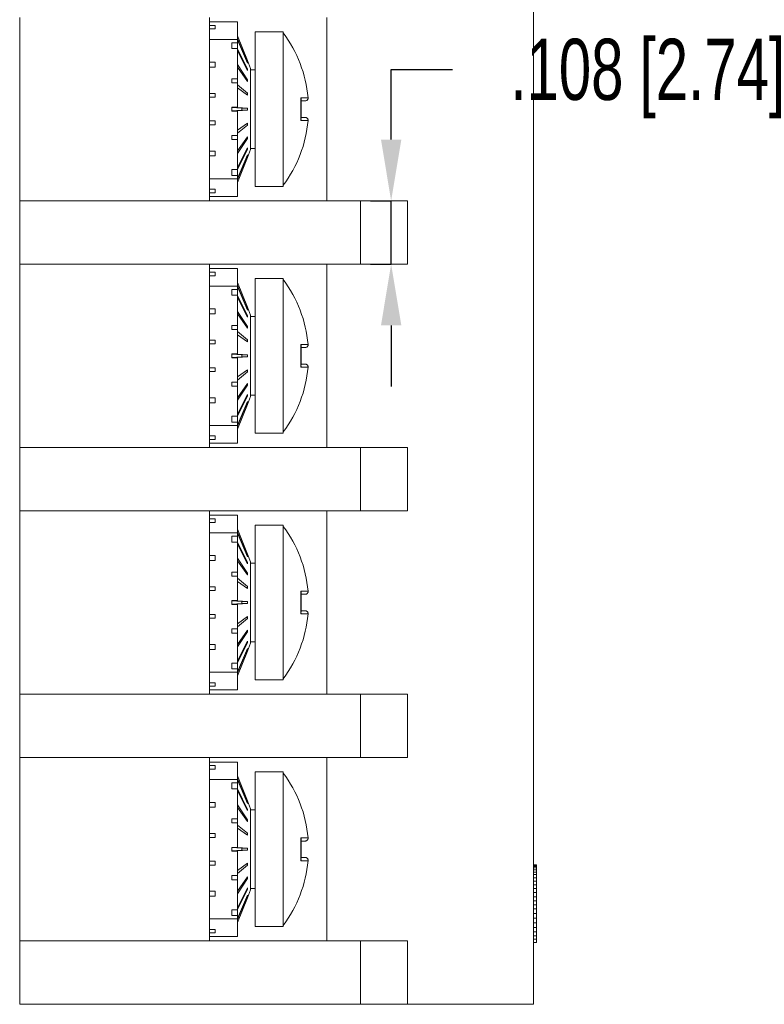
# Model space of a CAD drawing. Header units: inches. Extents: x 0.09 to 9.04, y 0 to 5.41.
# Tile 11 of 19: x 3.72 to 4.98, y 2.33 to 4.01. Entities that reach past the tile are written whole.
import ezdxf

# ---------------------------------------------------------------- set-up
doc = ezdxf.new("R2010")
doc.units = ezdxf.units.IN
doc.header["$MEASUREMENT"] = 0
doc.header["$PDSIZE"] = -1
doc.styles.add('SLDTEXTSTYLE0', font='TXT', dxfattribs={"width": 0.75})
doc.dimstyles.new('SLDDIMSTYLE3', dxfattribs={"dimtxt": 0.104167, "dimasz": 0.104167, "dimexe": 0, "dimexo": 0.0625, "dimgap": 0.026042, "dimtad": 0, "dimtih": 1, "dimtoh": 1, "dimdec": 3, "dimrnd": 1e-09, "dimzin": 12, "dimdsep": 46, "dimtxsty": 'SLDTEXTSTYLE0', "dimsah": 1, "dimcen": 0.09, "dimadec": 0, "dimazin": 3, "dimtfac": 1, "dimtdec": 3, "dimtmove": 0, "dimatfit": 0, "dimfxl": 1, "dimfrac": 2, "dimtolj": 1, "dimtzin": 12, "dimarcsym": 0})

# ---------------------------------------------------------------- blocks, each defined once
blk = doc.blocks.new('*D16')
at = {"color": 0, "linetype": 'Continuous', "lineweight": -2}
for p, q in [((4.349, 3.8051), (4.349, 3.9246)), ((4.349, 3.9246), (4.4532, 3.9246)), ((4.3141, 3.7009), (4.349, 3.7009)), ((4.349, 3.5929), (4.349, 3.7009)), ((4.3141, 3.5929), (4.349, 3.5929)), ((4.349, 3.4887), (4.349, 3.3846))]:
    blk.add_line(p, q, dxfattribs=at)
at = {"color": 0, "linetype": 'Continuous'}
for points in [[(4.3317, 3.8051), (4.3664, 3.8051), (4.349, 3.7009)], [(4.3317, 3.4887), (4.3664, 3.4887), (4.349, 3.5929)]]:
    blk.add_solid(points, dxfattribs=at)
at = {"layer": 'Defpoints', "color": 0, "linetype": 'Continuous'}
for p in [(4.3766, 3.7009), (4.349, 3.5929), (4.3766, 3.5929)]:
    blk.add_point(p, dxfattribs=at)
at = {"color": 0, "linetype": 'Continuous', "lineweight": 0, "insert": (4.7983, 3.9767), "char_height": 0.104167, "attachment_point": 2, "style": 'SLDTEXTSTYLE0'}
blk.add_mtext('\\A1;.108 [2.74]', dxfattribs=at)

msp = doc.modelspace()

# ---------------------------------------------------------------- linework, layer by layer
at = {"color": 7, "linetype": 'Continuous', "lineweight": 15}
for p, q in [((4.5916, 2.3329), (4.5916, 4.9609)), ((3.7166, 3.7009), (3.7166, 4.0129)), ((4.0396, 3.7009), (4.0396, 4.0129)), ((4.2396, 3.7009), (4.2396, 4.0129)), ((4.0396, 4.0054), (4.0876, 4.0054)), ((4.0496, 3.9994), (4.0396, 3.9994)), ((4.0396, 3.9933), (4.0496, 3.9933)), ((4.0496, 3.9933), (4.0496, 3.9994)), ((4.0876, 4.0054), (4.0876, 3.9754)), ((4.0876, 3.9754), (4.0396, 3.9754)), ((4.0876, 3.9819), (4.1043, 3.9395)), ((4.0876, 3.9766), (4.1043, 3.936)), ((4.0876, 3.9754), (4.0876, 3.9698)), ((4.0876, 3.9749), (4.1043, 3.9349)), ((4.1651, 3.9884), (4.1176, 3.9884)), ((4.1176, 3.9884), (4.1176, 3.7254)), ((4.1651, 3.9884), (4.1651, 3.9866)), ((4.1651, 3.9866), (4.1651, 3.7272)), ((4.0876, 3.9698), (4.0776, 3.9698)), ((4.0776, 3.9599), (4.0776, 3.9698)), ((4.0876, 3.9599), (4.0776, 3.9599)), ((4.0876, 3.9698), (4.0876, 3.9599)), ((4.0876, 3.9599), (4.0876, 3.9087)), ((4.0876, 3.9596), (4.1043, 3.9248)), ((4.0876, 3.9564), (4.1043, 3.9226)), ((4.1096, 3.9259), (4.1043, 3.9395)), ((4.1043, 3.9395), (4.1043, 3.9395)), ((4.0496, 3.9367), (4.0396, 3.9367)), ((4.0496, 3.9285), (4.0396, 3.9285)), ((4.0496, 3.9367), (4.0496, 3.9285)), ((4.0876, 3.9326), (4.1043, 3.9069)), ((4.0876, 3.9281), (4.1043, 3.904)), ((4.1043, 3.9349), (4.1043, 3.936)), ((4.1043, 3.9226), (4.1043, 3.9248)), ((4.1096, 3.9259), (4.1096, 3.7879)), ((4.1176, 3.924), (4.1096, 3.924)), ((4.0876, 3.9087), (4.0776, 3.9087)), ((4.0776, 3.9016), (4.0776, 3.9087)), ((4.0876, 3.9087), (4.0876, 3.9016)), ((4.1043, 3.904), (4.1043, 3.9069)), ((4.0876, 3.9016), (4.0776, 3.9016)), ((4.0876, 3.9016), (4.0876, 3.8601)), ((4.0876, 3.8981), (4.1043, 3.8841)), ((4.0876, 3.8929), (4.1043, 3.8807)), ((4.0496, 3.8837), (4.0396, 3.8837)), ((4.0496, 3.8771), (4.0396, 3.8771)), ((4.0496, 3.8837), (4.0496, 3.8771)), ((4.1043, 3.8807), (4.1043, 3.8841)), ((4.1952, 3.8763), (4.2076, 3.8763)), ((4.0876, 3.8601), (4.0776, 3.8601)), ((4.0776, 3.8536), (4.0776, 3.8601)), ((4.0949, 3.8586), (4.0776, 3.8596)), ((4.0876, 3.8601), (4.0876, 3.8596)), ((4.0876, 3.8596), (4.1043, 3.8587)), ((4.0949, 3.8552), (4.0949, 3.8586)), ((4.1043, 3.8551), (4.1043, 3.8587)), ((4.2026, 3.8709), (4.1966, 3.8709)), ((4.0949, 3.8552), (4.0776, 3.8542)), ((4.0876, 3.8536), (4.0776, 3.8536)), ((4.0876, 3.8542), (4.1043, 3.8551)), ((4.0876, 3.8536), (4.0876, 3.8542)), ((4.0876, 3.8536), (4.0876, 3.8122)), ((4.1967, 3.8429), (4.2026, 3.8429)), ((4.0496, 3.8367), (4.0396, 3.8367)), ((4.0496, 3.83), (4.0396, 3.83)), ((4.0496, 3.8367), (4.0496, 3.83)), ((4.0876, 3.8209), (4.1043, 3.8331)), ((4.0876, 3.8157), (4.1043, 3.8297)), ((4.1043, 3.8297), (4.1043, 3.8331)), ((4.2076, 3.8374), (4.1952, 3.8374)), ((4.0876, 3.8122), (4.0776, 3.8122)), ((4.0776, 3.805), (4.0776, 3.8122)), ((4.0876, 3.805), (4.0876, 3.8122)), ((4.0876, 3.7856), (4.1043, 3.8098)), ((4.0876, 3.7812), (4.1043, 3.8069)), ((4.1043, 3.8069), (4.1043, 3.8098)), ((4.0876, 3.805), (4.0776, 3.805)), ((4.0876, 3.805), (4.0876, 3.7539)), ((4.0876, 3.7574), (4.1043, 3.7911)), ((4.0876, 3.7542), (4.1043, 3.789)), ((4.1043, 3.789), (4.1043, 3.7911)), ((4.1096, 3.7898), (4.1176, 3.7898)), ((4.0496, 3.7853), (4.0396, 3.7853)), ((4.0496, 3.7771), (4.0396, 3.7771)), ((4.0496, 3.7853), (4.0496, 3.7771)), ((4.0876, 3.7389), (4.1043, 3.7789)), ((4.0876, 3.7372), (4.1043, 3.7778)), ((4.0876, 3.7319), (4.1043, 3.7743)), ((4.1043, 3.7743), (4.1096, 3.7879)), ((4.1043, 3.7778), (4.1043, 3.7789)), ((4.1043, 3.7743), (4.1043, 3.7743)), ((4.0396, 3.7384), (4.0876, 3.7384)), ((4.0876, 3.7539), (4.0776, 3.7539)), ((4.0776, 3.744), (4.0776, 3.7539)), ((4.0876, 3.744), (4.0776, 3.744)), ((4.0876, 3.744), (4.0876, 3.7539)), ((4.0876, 3.744), (4.0876, 3.7384)), ((4.0876, 3.7384), (4.0876, 3.7084)), ((4.1176, 3.7254), (4.1651, 3.7254)), ((4.1651, 3.7272), (4.1651, 3.7254)), ((4.0496, 3.7204), (4.0396, 3.7204)), ((4.0396, 3.7144), (4.0496, 3.7144)), ((4.0876, 3.7084), (4.0396, 3.7084)), ((4.0496, 3.7144), (4.0496, 3.7204)), ((3.7166, 3.5929), (3.7166, 3.7009)), ((3.7166, 3.7009), (4.2966, 3.7009)), ((4.2966, 3.5929), (4.2966, 3.7009)), ((4.2966, 3.7009), (4.3766, 3.7009)), ((4.3766, 3.7009), (4.3766, 3.5929)), ((3.7166, 3.5929), (4.2966, 3.5929)), ((3.7166, 3.2809), (3.7166, 3.5929)), ((4.0396, 3.2809), (4.0396, 3.5929)), ((4.2396, 3.2809), (4.2396, 3.5929)), ((4.3766, 3.5929), (4.2966, 3.5929)), ((4.0396, 3.5854), (4.0876, 3.5854)), ((4.0496, 3.5794), (4.0396, 3.5794)), ((4.0396, 3.5733), (4.0496, 3.5733)), ((4.0496, 3.5733), (4.0496, 3.5794)), ((4.0876, 3.5854), (4.0876, 3.5554)), ((4.0876, 3.5554), (4.0396, 3.5554)), ((4.0876, 3.5619), (4.1043, 3.5195)), ((4.0876, 3.5566), (4.1043, 3.516)), ((4.0876, 3.5554), (4.0876, 3.5498)), ((4.0876, 3.5549), (4.1043, 3.5149)), ((4.1651, 3.5684), (4.1176, 3.5684)), ((4.1176, 3.5684), (4.1176, 3.3054)), ((4.1651, 3.5684), (4.1651, 3.5666)), ((4.1651, 3.5666), (4.1651, 3.3072)), ((4.0876, 3.5498), (4.0776, 3.5498)), ((4.0776, 3.5399), (4.0776, 3.5498)), ((4.0876, 3.5399), (4.0776, 3.5399)), ((4.0876, 3.5498), (4.0876, 3.5399)), ((4.0876, 3.5399), (4.0876, 3.4887)), ((4.0876, 3.5396), (4.1043, 3.5048)), ((4.0876, 3.5364), (4.1043, 3.5026)), ((4.0496, 3.5167), (4.0396, 3.5167)), ((4.0496, 3.5085), (4.0396, 3.5085)), ((4.0496, 3.5167), (4.0496, 3.5085)), ((4.0876, 3.5126), (4.1043, 3.4869)), ((4.0876, 3.5081), (4.1043, 3.484)), ((4.1096, 3.5059), (4.1043, 3.5195)), ((4.1043, 3.5195), (4.1043, 3.5195)), ((4.1043, 3.5149), (4.1043, 3.516)), ((4.1043, 3.5026), (4.1043, 3.5048)), ((4.1096, 3.5059), (4.1096, 3.3679)), ((4.1176, 3.504), (4.1096, 3.504)), ((4.0876, 3.4887), (4.0776, 3.4887)), ((4.0776, 3.4816), (4.0776, 3.4887)), ((4.0876, 3.4887), (4.0876, 3.4816)), ((4.1043, 3.484), (4.1043, 3.4869)), ((4.0876, 3.4816), (4.0776, 3.4816)), ((4.0876, 3.4816), (4.0876, 3.4401)), ((4.0876, 3.4781), (4.1043, 3.4641)), ((4.0876, 3.4729), (4.1043, 3.4607)), ((4.0496, 3.4637), (4.0396, 3.4637)), ((4.0496, 3.4571), (4.0396, 3.4571)), ((4.0496, 3.4637), (4.0496, 3.4571)), ((4.1043, 3.4607), (4.1043, 3.4641)), ((4.1952, 3.4563), (4.2076, 3.4563)), ((4.0876, 3.4401), (4.0776, 3.4401)), ((4.0776, 3.4336), (4.0776, 3.4401)), ((4.0949, 3.4386), (4.0776, 3.4396)), ((4.0876, 3.4401), (4.0876, 3.4396)), ((4.0876, 3.4396), (4.1043, 3.4387)), ((4.0949, 3.4352), (4.0949, 3.4386)), ((4.1043, 3.4351), (4.1043, 3.4387)), ((4.2026, 3.4509), (4.1966, 3.4509)), ((4.0949, 3.4352), (4.0776, 3.4342)), ((4.0876, 3.4336), (4.0776, 3.4336)), ((4.0876, 3.4342), (4.1043, 3.4351)), ((4.0876, 3.4336), (4.0876, 3.4342)), ((4.0876, 3.4336), (4.0876, 3.3922)), ((4.1967, 3.4229), (4.2026, 3.4229)), ((4.0496, 3.4167), (4.0396, 3.4167)), ((4.0496, 3.41), (4.0396, 3.41)), ((4.0496, 3.4167), (4.0496, 3.41)), ((4.0876, 3.4009), (4.1043, 3.4131)), ((4.0876, 3.3957), (4.1043, 3.4097)), ((4.1043, 3.4097), (4.1043, 3.4131)), ((4.2076, 3.4174), (4.1952, 3.4174)), ((4.0876, 3.3922), (4.0776, 3.3922)), ((4.0776, 3.385), (4.0776, 3.3922)), ((4.0876, 3.385), (4.0876, 3.3922)), ((4.0876, 3.3656), (4.1043, 3.3898)), ((4.0876, 3.3612), (4.1043, 3.3869)), ((4.1043, 3.3869), (4.1043, 3.3898)), ((4.0876, 3.385), (4.0776, 3.385)), ((4.0876, 3.385), (4.0876, 3.3339)), ((4.0876, 3.3374), (4.1043, 3.3711)), ((4.1043, 3.369), (4.1043, 3.3711)), ((4.1096, 3.3698), (4.1176, 3.3698)), ((4.0496, 3.3653), (4.0396, 3.3653)), ((4.0496, 3.3571), (4.0396, 3.3571)), ((4.0496, 3.3653), (4.0496, 3.3571)), ((4.0876, 3.3342), (4.1043, 3.369)), ((4.0876, 3.3189), (4.1043, 3.3589)), ((4.0876, 3.3172), (4.1043, 3.3578)), ((4.0876, 3.3119), (4.1043, 3.3543)), ((4.1043, 3.3543), (4.1096, 3.3679)), ((4.1043, 3.3578), (4.1043, 3.3589)), ((4.1043, 3.3543), (4.1043, 3.3543)), ((4.0876, 3.3339), (4.0776, 3.3339)), ((4.0776, 3.324), (4.0776, 3.3339)), ((4.0876, 3.324), (4.0776, 3.324)), ((4.0876, 3.324), (4.0876, 3.3339)), ((4.0876, 3.324), (4.0876, 3.3184)), ((4.0396, 3.3184), (4.0876, 3.3184)), ((4.0876, 3.3184), (4.0876, 3.2884)), ((4.1176, 3.3054), (4.1651, 3.3054)), ((4.1651, 3.3072), (4.1651, 3.3054)), ((4.0496, 3.3004), (4.0396, 3.3004)), ((4.0396, 3.2944), (4.0496, 3.2944)), ((4.0876, 3.2884), (4.0396, 3.2884)), ((4.0496, 3.2944), (4.0496, 3.3004)), ((3.7166, 3.1729), (3.7166, 3.2809)), ((3.7166, 3.2809), (4.2966, 3.2809)), ((4.2966, 3.1729), (4.2966, 3.2809)), ((4.2966, 3.2809), (4.3766, 3.2809)), ((4.3766, 3.2809), (4.3766, 3.1729)), ((3.7166, 3.1729), (4.2966, 3.1729)), ((3.7166, 2.8609), (3.7166, 3.1729)), ((4.0396, 2.8609), (4.0396, 3.1729)), ((4.2396, 2.8609), (4.2396, 3.1729)), ((4.3766, 3.1729), (4.2966, 3.1729)), ((4.0396, 3.1654), (4.0876, 3.1654)), ((4.0496, 3.1594), (4.0396, 3.1594)), ((4.0396, 3.1533), (4.0496, 3.1533)), ((4.0496, 3.1533), (4.0496, 3.1594)), ((4.0876, 3.1654), (4.0876, 3.1354)), ((4.0876, 3.1354), (4.0396, 3.1354)), ((4.0876, 3.1419), (4.1043, 3.0995)), ((4.0876, 3.1366), (4.1043, 3.096)), ((4.0876, 3.1354), (4.0876, 3.1298)), ((4.0876, 3.1349), (4.1043, 3.0949)), ((4.1651, 3.1484), (4.1176, 3.1484)), ((4.1176, 3.1484), (4.1176, 2.8854)), ((4.1651, 3.1484), (4.1651, 3.1466)), ((4.1651, 3.1466), (4.1651, 2.8872)), ((4.0876, 3.1298), (4.0776, 3.1298)), ((4.0776, 3.1199), (4.0776, 3.1298)), ((4.0876, 3.1199), (4.0776, 3.1199)), ((4.0876, 3.1298), (4.0876, 3.1199)), ((4.0876, 3.1199), (4.0876, 3.0687)), ((4.0876, 3.1196), (4.1043, 3.0848)), ((4.0876, 3.1164), (4.1043, 3.0826)), ((4.0496, 3.0967), (4.0396, 3.0967)), ((4.0496, 3.0885), (4.0396, 3.0885)), ((4.0496, 3.0967), (4.0496, 3.0885)), ((4.0876, 3.0926), (4.1043, 3.0669)), ((4.0876, 3.0881), (4.1043, 3.064)), ((4.1096, 3.0859), (4.1043, 3.0995)), ((4.1043, 3.0995), (4.1043, 3.0995)), ((4.1043, 3.0949), (4.1043, 3.096)), ((4.1043, 3.0826), (4.1043, 3.0848)), ((4.1096, 3.0859), (4.1096, 2.9479)), ((4.0876, 3.0687), (4.0776, 3.0687)), ((4.0776, 3.0616), (4.0776, 3.0687)), ((4.0876, 3.0687), (4.0876, 3.0616)), ((4.1176, 3.084), (4.1096, 3.084)), ((4.0876, 3.0616), (4.0776, 3.0616)), ((4.0876, 3.0616), (4.0876, 3.0201)), ((4.0876, 3.0581), (4.1043, 3.0441)), ((4.0876, 3.0529), (4.1043, 3.0407)), ((4.1043, 3.064), (4.1043, 3.0669)), ((4.0496, 3.0437), (4.0396, 3.0437)), ((4.0496, 3.0371), (4.0396, 3.0371)), ((4.0496, 3.0437), (4.0496, 3.0371)), ((4.1043, 3.0407), (4.1043, 3.0441)), ((4.1952, 3.0363), (4.2076, 3.0363)), ((4.0876, 3.0201), (4.0776, 3.0201)), ((4.0776, 3.0136), (4.0776, 3.0201)), ((4.0949, 3.0186), (4.0776, 3.0196)), ((4.0876, 3.0201), (4.0876, 3.0196)), ((4.0876, 3.0196), (4.1043, 3.0187)), ((4.0949, 3.0152), (4.0949, 3.0186)), ((4.1043, 3.0151), (4.1043, 3.0187)), ((4.2026, 3.0309), (4.1966, 3.0309)), ((4.0949, 3.0152), (4.0776, 3.0142)), ((4.0876, 3.0136), (4.0776, 3.0136)), ((4.0876, 3.0142), (4.1043, 3.0151)), ((4.0876, 3.0136), (4.0876, 3.0142)), ((4.0876, 3.0136), (4.0876, 2.9722)), ((4.1967, 3.0029), (4.2026, 3.0029)), ((4.0496, 2.9967), (4.0396, 2.9967)), ((4.0496, 2.99), (4.0396, 2.99)), ((4.0496, 2.9967), (4.0496, 2.99)), ((4.0876, 2.9809), (4.1043, 2.9931)), ((4.0876, 2.9757), (4.1043, 2.9897)), ((4.1043, 2.9897), (4.1043, 2.9931)), ((4.2076, 2.9974), (4.1952, 2.9974)), ((4.0876, 2.9722), (4.0776, 2.9722)), ((4.0776, 2.965), (4.0776, 2.9722)), ((4.0876, 2.965), (4.0876, 2.9722)), ((4.0876, 2.9456), (4.1043, 2.9698)), ((4.1043, 2.9669), (4.1043, 2.9698)), ((4.0876, 2.965), (4.0776, 2.965)), ((4.0876, 2.9412), (4.1043, 2.9669)), ((4.0876, 2.965), (4.0876, 2.9139)), ((4.0876, 2.9174), (4.1043, 2.9511)), ((4.1043, 2.949), (4.1043, 2.9511)), ((4.0496, 2.9453), (4.0396, 2.9453)), ((4.0496, 2.9371), (4.0396, 2.9371)), ((4.0496, 2.9453), (4.0496, 2.9371)), ((4.0876, 2.9142), (4.1043, 2.949)), ((4.0876, 2.8989), (4.1043, 2.9389)), ((4.0876, 2.8972), (4.1043, 2.9378)), ((4.0876, 2.8919), (4.1043, 2.9343)), ((4.1043, 2.9343), (4.1096, 2.9479)), ((4.1043, 2.9378), (4.1043, 2.9389)), ((4.1043, 2.9343), (4.1043, 2.9343)), ((4.1096, 2.9498), (4.1176, 2.9498)), ((4.0876, 2.9139), (4.0776, 2.9139)), ((4.0776, 2.904), (4.0776, 2.9139)), ((4.0876, 2.904), (4.0776, 2.904)), ((4.0876, 2.904), (4.0876, 2.9139)), ((4.0876, 2.904), (4.0876, 2.8984)), ((4.0396, 2.8984), (4.0876, 2.8984)), ((4.0876, 2.8984), (4.0876, 2.8684)), ((4.1176, 2.8854), (4.1651, 2.8854)), ((4.1651, 2.8872), (4.1651, 2.8854)), ((4.0496, 2.8804), (4.0396, 2.8804)), ((4.0396, 2.8744), (4.0496, 2.8744)), ((4.0876, 2.8684), (4.0396, 2.8684)), ((4.0496, 2.8744), (4.0496, 2.8804)), ((3.7166, 2.7529), (3.7166, 2.8609)), ((3.7166, 2.8609), (4.2966, 2.8609)), ((4.2966, 2.7529), (4.2966, 2.8609)), ((4.2966, 2.8609), (4.3766, 2.8609)), ((4.3766, 2.8609), (4.3766, 2.7529)), ((3.7166, 2.7529), (4.2966, 2.7529)), ((3.7166, 2.4409), (3.7166, 2.7529)), ((4.0396, 2.4409), (4.0396, 2.7529)), ((4.2396, 2.4409), (4.2396, 2.7529)), ((4.3766, 2.7529), (4.2966, 2.7529)), ((4.0396, 2.7454), (4.0876, 2.7454)), ((4.0496, 2.7394), (4.0396, 2.7394)), ((4.0396, 2.7333), (4.0496, 2.7333)), ((4.0496, 2.7333), (4.0496, 2.7394)), ((4.0876, 2.7454), (4.0876, 2.7154)), ((4.0876, 2.7219), (4.1043, 2.6795)), ((4.0876, 2.7166), (4.1043, 2.676)), ((4.1651, 2.7284), (4.1176, 2.7284)), ((4.1176, 2.7284), (4.1176, 2.4654)), ((4.1651, 2.7284), (4.1651, 2.7266)), ((4.1651, 2.7266), (4.1651, 2.4672)), ((4.0876, 2.7154), (4.0396, 2.7154)), ((4.0876, 2.7098), (4.0776, 2.7098)), ((4.0776, 2.6999), (4.0776, 2.7098)), ((4.0876, 2.6999), (4.0776, 2.6999)), ((4.0876, 2.7154), (4.0876, 2.7098)), ((4.0876, 2.7149), (4.1043, 2.6749)), ((4.0876, 2.7098), (4.0876, 2.6999)), ((4.0876, 2.6999), (4.0876, 2.6487)), ((4.0876, 2.6996), (4.1043, 2.6648)), ((4.0876, 2.6964), (4.1043, 2.6626)), ((4.0496, 2.6767), (4.0396, 2.6767)), ((4.0496, 2.6685), (4.0396, 2.6685)), ((4.0496, 2.6767), (4.0496, 2.6685)), ((4.0876, 2.6726), (4.1043, 2.6469)), ((4.0876, 2.6681), (4.1043, 2.644)), ((4.1096, 2.6659), (4.1043, 2.6795)), ((4.1043, 2.6795), (4.1043, 2.6795)), ((4.1043, 2.6749), (4.1043, 2.676)), ((4.0876, 2.6487), (4.0776, 2.6487)), ((4.0776, 2.6416), (4.0776, 2.6487)), ((4.0876, 2.6487), (4.0876, 2.6416)), ((4.1043, 2.6626), (4.1043, 2.6648)), ((4.1176, 2.664), (4.1096, 2.664)), ((4.0876, 2.6416), (4.0776, 2.6416)), ((4.0876, 2.6416), (4.0876, 2.6001)), ((4.0876, 2.6381), (4.1043, 2.6241)), ((4.0876, 2.6329), (4.1043, 2.6207)), ((4.1043, 2.644), (4.1043, 2.6469)), ((4.0496, 2.6237), (4.0396, 2.6237)), ((4.0496, 2.6171), (4.0396, 2.6171)), ((4.0496, 2.6237), (4.0496, 2.6171)), ((4.1043, 2.6207), (4.1043, 2.6241)), ((4.1952, 2.6163), (4.2076, 2.6163)), ((4.0876, 2.6001), (4.0776, 2.6001)), ((4.0776, 2.5936), (4.0776, 2.6001)), ((4.0949, 2.5986), (4.0776, 2.5996)), ((4.0876, 2.6001), (4.0876, 2.5996)), ((4.0876, 2.5996), (4.1043, 2.5987)), ((4.0949, 2.5952), (4.0949, 2.5986)), ((4.1043, 2.5951), (4.1043, 2.5987)), ((4.2026, 2.6109), (4.1966, 2.6109)), ((4.0949, 2.5952), (4.0776, 2.5942)), ((4.0876, 2.5936), (4.0776, 2.5936)), ((4.0876, 2.5942), (4.1043, 2.5951)), ((4.0876, 2.5936), (4.0876, 2.5942)), ((4.0876, 2.5936), (4.0876, 2.5522)), ((4.1967, 2.5829), (4.2026, 2.5829)), ((4.0496, 2.5767), (4.0396, 2.5767)), ((4.0496, 2.57), (4.0396, 2.57)), ((4.0496, 2.5767), (4.0496, 2.57)), ((4.0876, 2.5609), (4.1043, 2.5731)), ((4.0876, 2.5557), (4.1043, 2.5697)), ((4.1043, 2.5697), (4.1043, 2.5731)), ((4.2076, 2.5774), (4.1952, 2.5774)), ((4.5966, 2.5703), (4.5916, 2.5703)), ((4.5966, 2.57), (4.5916, 2.57)), ((4.5966, 2.569), (4.5916, 2.569)), ((4.5966, 2.5674), (4.5916, 2.5674)), ((4.5966, 2.565), (4.5916, 2.565)), ((4.5966, 2.5703), (4.5966, 2.57)), ((4.5966, 2.57), (4.5966, 2.569)), ((4.5966, 2.569), (4.5966, 2.5674)), ((4.5966, 2.5674), (4.5966, 2.565)), ((4.5966, 2.565), (4.5966, 2.5619)), ((4.0876, 2.5522), (4.0776, 2.5522)), ((4.0776, 2.545), (4.0776, 2.5522)), ((4.0876, 2.545), (4.0876, 2.5522)), ((4.0876, 2.5256), (4.1043, 2.5498)), ((4.1043, 2.5469), (4.1043, 2.5498)), ((4.5966, 2.5619), (4.5916, 2.5619)), ((4.5966, 2.5581), (4.5916, 2.5581)), ((4.5966, 2.5536), (4.5916, 2.5536)), ((4.5966, 2.5484), (4.5916, 2.5484)), ((4.5966, 2.5619), (4.5966, 2.5581)), ((4.5966, 2.5581), (4.5966, 2.5536)), ((4.5966, 2.5536), (4.5966, 2.5484)), ((4.5966, 2.5484), (4.5966, 2.5426)), ((4.0876, 2.545), (4.0776, 2.545)), ((4.0876, 2.5212), (4.1043, 2.5469)), ((4.0876, 2.545), (4.0876, 2.4939)), ((4.5966, 2.5426), (4.5916, 2.5426)), ((4.5966, 2.5364), (4.5916, 2.5364)), ((4.5966, 2.5426), (4.5966, 2.5364)), ((4.5966, 2.5364), (4.5966, 2.5298)), ((4.0496, 2.5253), (4.0396, 2.5253)), ((4.0496, 2.5171), (4.0396, 2.5171)), ((4.0496, 2.5253), (4.0496, 2.5171)), ((4.0876, 2.4974), (4.1043, 2.5311)), ((4.0876, 2.4942), (4.1043, 2.529)), ((4.0876, 2.4789), (4.1043, 2.5189)), ((4.0876, 2.4772), (4.1043, 2.5178)), ((4.1043, 2.529), (4.1043, 2.5311)), ((4.1043, 2.5143), (4.1096, 2.5279)), ((4.1043, 2.5178), (4.1043, 2.5189)), ((4.1096, 2.5298), (4.1176, 2.5298)), ((4.5966, 2.5298), (4.5916, 2.5298)), ((4.5966, 2.523), (4.5916, 2.523)), ((4.5966, 2.5161), (4.5916, 2.5161)), ((4.5966, 2.5298), (4.5966, 2.523)), ((4.5966, 2.523), (4.5966, 2.5161)), ((4.5966, 2.5161), (4.5966, 2.5091)), ((4.0876, 2.4719), (4.1043, 2.5143)), ((4.1043, 2.5143), (4.1043, 2.5143)), ((4.5966, 2.5091), (4.5916, 2.5091)), ((4.5966, 2.5022), (4.5916, 2.5022)), ((4.5966, 2.5091), (4.5966, 2.5022)), ((4.5966, 2.5022), (4.5966, 2.4955)), ((4.0876, 2.4939), (4.0776, 2.4939)), ((4.0776, 2.484), (4.0776, 2.4939)), ((4.0876, 2.484), (4.0776, 2.484)), ((4.0876, 2.484), (4.0876, 2.4939)), ((4.0876, 2.484), (4.0876, 2.4784)), ((4.5966, 2.4955), (4.5916, 2.4955)), ((4.5966, 2.4875), (4.5916, 2.4875)), ((4.5966, 2.4955), (4.5966, 2.4875)), ((4.5966, 2.4875), (4.5966, 2.4795)), ((4.0396, 2.4784), (4.0876, 2.4784)), ((4.0876, 2.4784), (4.0876, 2.4484)), ((4.1176, 2.4654), (4.1651, 2.4654)), ((4.1651, 2.4672), (4.1651, 2.4654)), ((4.5966, 2.4795), (4.5916, 2.4795)), ((4.5966, 2.4715), (4.5916, 2.4715)), ((4.5966, 2.4795), (4.5966, 2.4715)), ((4.5966, 2.4715), (4.5966, 2.4638)), ((4.0496, 2.4604), (4.0396, 2.4604)), ((4.0396, 2.4544), (4.0496, 2.4544)), ((4.0876, 2.4484), (4.0396, 2.4484)), ((4.0496, 2.4544), (4.0496, 2.4604)), ((4.5966, 2.4638), (4.5916, 2.4638)), ((4.5966, 2.4565), (4.5916, 2.4565)), ((4.5966, 2.4497), (4.5916, 2.4497)), ((4.5966, 2.4638), (4.5966, 2.4565)), ((4.5966, 2.4565), (4.5966, 2.4497)), ((4.5966, 2.4497), (4.5966, 2.4436)), ((3.7166, 2.3329), (3.7166, 2.4409)), ((3.7166, 2.4409), (4.2966, 2.4409)), ((4.2966, 2.3329), (4.2966, 2.4409)), ((4.2966, 2.4409), (4.3766, 2.4409)), ((4.3766, 2.4409), (4.3766, 2.3329)), ((4.5966, 2.4436), (4.5916, 2.4436)), ((4.5966, 2.4381), (4.5916, 2.4381)), ((4.5966, 2.438), (4.5916, 2.438)), ((4.5966, 2.4436), (4.5966, 2.4381)), ((4.5966, 2.4381), (4.5966, 2.438)), ((4.2966, 2.3329), (3.7166, 2.3329)), ((4.3766, 2.3329), (4.2966, 2.3329)), ((4.5916, 2.3329), (4.3766, 2.3329))]:
    msp.add_line(p, q, dxfattribs=at)
at = {"color": 7, "linetype": 'Continuous', "lineweight": 15, "flags": 128}
for points in [[(4.1043, 3.9047), (4.1042, 3.9046), (4.104, 3.9043)], [(4.1043, 3.8091), (4.1042, 3.8092), (4.104, 3.8094)], [(4.1043, 3.4847), (4.1042, 3.4846), (4.104, 3.4843)], [(4.1043, 3.3891), (4.1042, 3.3892), (4.104, 3.3894)], [(4.1043, 3.0647), (4.1042, 3.0646), (4.104, 3.0643)], [(4.1043, 2.9691), (4.1042, 2.9692), (4.104, 2.9694)], [(4.1043, 2.6447), (4.1042, 2.6446), (4.104, 2.6443)], [(4.1043, 2.5491), (4.1042, 2.5492), (4.104, 2.5494)]]:
    msp.add_lwpolyline(points, dxfattribs=at)
at = {"color": 7, "linetype": 'Continuous', "lineweight": 15}
for centre, radius, start, end in [((3.9931, 3.8569), 0.2154, 5.1793, 37.0093), ((4.1017, 3.8865), 0.00437, 277.8783, 305.8413), ((4.0996, 3.9927), 0.1342, 268.0122, 271.9878), ((4.0996, 3.7211), 0.1342, 88.0122, 91.9878), ((4.1017, 3.8273), 0.00437, 54.1587, 82.1217), ((3.9931, 3.8569), 0.2154, 322.9907, 354.8207), ((3.9931, 3.4369), 0.2154, 5.1793, 37.0093), ((4.1017, 3.4665), 0.00437, 277.8783, 305.8413), ((4.0996, 3.5727), 0.1342, 268.0122, 271.9878), ((4.0996, 3.3011), 0.1342, 88.0122, 91.9878), ((4.1017, 3.4073), 0.00437, 54.1587, 82.1217), ((3.9931, 3.4369), 0.2154, 322.9907, 354.8207), ((3.9931, 3.0169), 0.2154, 5.1793, 37.0093), ((4.1017, 3.0465), 0.00437, 277.8783, 305.8413), ((4.0996, 3.1527), 0.1342, 268.0122, 271.9878), ((4.0996, 2.8811), 0.1342, 88.0122, 91.9878), ((4.1017, 2.9873), 0.00437, 54.1587, 82.1217), ((3.9931, 3.0169), 0.2154, 322.9907, 354.8207), ((3.9931, 2.5969), 0.2154, 5.1793, 37.0093), ((4.1017, 2.6265), 0.00437, 277.8783, 305.8413), ((4.0996, 2.7327), 0.1342, 268.0122, 271.9878), ((4.0996, 2.4611), 0.1342, 88.0122, 91.9878), ((4.1017, 2.5673), 0.00437, 54.1587, 82.1217), ((3.9931, 2.5969), 0.2154, 322.9907, 354.8207)]:
    msp.add_arc(centre, radius, start, end, dxfattribs=at)
for points, knots in [([(4.1952, 3.8374), (4.1953, 3.8386), (4.1954, 3.8424), (4.1954, 3.8489), (4.1955, 3.8568), (4.1955, 3.8646), (4.1954, 3.8711), (4.1953, 3.875), (4.1952, 3.8763)], [0, 0, 0, 0, 0.087691, 0.294627, 0.502849, 0.697827, 0.892806, 1, 1, 1, 1]), ([(4.1956, 3.8745), (4.1956, 3.8746), (4.1957, 3.8751), (4.1955, 3.8758), (4.1953, 3.8763), (4.1952, 3.8763)], [0, 0, 0, 0, 0.140496, 0.96354, 1, 1, 1, 1]), ([(4.1955, 3.8393), (4.1956, 3.8425), (4.1958, 3.8502), (4.1958, 3.8621), (4.1957, 3.8706), (4.1956, 3.8745)], [0, 0, 0, 0, 0.273253, 0.663209, 1, 1, 1, 1]), ([(4.2076, 3.8763), (4.2076, 3.8763), (4.2077, 3.8757), (4.2076, 3.8746), (4.2069, 3.8732), (4.206, 3.8721), (4.2047, 3.8713), (4.2035, 3.8709), (4.2028, 3.8709), (4.2026, 3.8709)], [0, 0, 0, 0, 0.010154, 0.211834, 0.41335, 0.538122, 0.741954, 0.945759, 1, 1, 1, 1]), ([(4.1956, 3.8393), (4.1956, 3.8392), (4.1957, 3.8387), (4.1955, 3.838), (4.1953, 3.8375), (4.1952, 3.8374)], [0, 0, 0, 0, 0.151271, 0.963997, 1, 1, 1, 1]), ([(4.2026, 3.8429), (4.2029, 3.8429), (4.2038, 3.8428), (4.2052, 3.8423), (4.2065, 3.8412), (4.2073, 3.8399), (4.2076, 3.8386), (4.2076, 3.8379), (4.2076, 3.8374)], [0, 0, 0, 0, 0.11094, 0.315527, 0.519707, 0.722969, 0.849821, 1, 1, 1, 1]), ([(4.1952, 3.4174), (4.1953, 3.4186), (4.1954, 3.4224), (4.1954, 3.4289), (4.1955, 3.4368), (4.1955, 3.4446), (4.1954, 3.4511), (4.1953, 3.455), (4.1952, 3.4563)], [0, 0, 0, 0, 0.087691, 0.294627, 0.502849, 0.697827, 0.892806, 1, 1, 1, 1]), ([(4.1956, 3.4545), (4.1956, 3.4546), (4.1957, 3.4551), (4.1955, 3.4558), (4.1953, 3.4563), (4.1952, 3.4563)], [0, 0, 0, 0, 0.140496, 0.96354, 1, 1, 1, 1]), ([(4.1955, 3.4193), (4.1956, 3.4225), (4.1958, 3.4302), (4.1958, 3.4421), (4.1957, 3.4506), (4.1956, 3.4545)], [0, 0, 0, 0, 0.273253, 0.663209, 1, 1, 1, 1]), ([(4.2076, 3.4563), (4.2076, 3.4563), (4.2077, 3.4557), (4.2076, 3.4546), (4.2069, 3.4532), (4.206, 3.4521), (4.2047, 3.4513), (4.2035, 3.4509), (4.2028, 3.4509), (4.2026, 3.4509)], [0, 0, 0, 0, 0.010154, 0.211834, 0.41335, 0.538122, 0.741954, 0.945759, 1, 1, 1, 1]), ([(4.2026, 3.4229), (4.2029, 3.4229), (4.2038, 3.4228), (4.2052, 3.4223), (4.2065, 3.4212), (4.2073, 3.4199), (4.2076, 3.4186), (4.2076, 3.4179), (4.2076, 3.4174)], [0, 0, 0, 0, 0.11094, 0.315527, 0.519707, 0.722969, 0.849821, 1, 1, 1, 1]), ([(4.1956, 3.4193), (4.1956, 3.4192), (4.1957, 3.4187), (4.1955, 3.418), (4.1953, 3.4175), (4.1952, 3.4174)], [0, 0, 0, 0, 0.151271, 0.963997, 1, 1, 1, 1]), ([(4.1952, 2.9974), (4.1953, 2.9986), (4.1954, 3.0024), (4.1954, 3.0089), (4.1955, 3.0168), (4.1955, 3.0246), (4.1954, 3.0311), (4.1953, 3.035), (4.1952, 3.0363)], [0, 0, 0, 0, 0.087691, 0.294627, 0.502849, 0.697827, 0.892806, 1, 1, 1, 1]), ([(4.1956, 3.0345), (4.1956, 3.0346), (4.1957, 3.0351), (4.1955, 3.0358), (4.1953, 3.0363), (4.1952, 3.0363)], [0, 0, 0, 0, 0.140496, 0.96354, 1, 1, 1, 1]), ([(4.1955, 2.9993), (4.1956, 3.0025), (4.1958, 3.0102), (4.1958, 3.0221), (4.1957, 3.0306), (4.1956, 3.0345)], [0, 0, 0, 0, 0.273253, 0.663209, 1, 1, 1, 1]), ([(4.2076, 3.0363), (4.2076, 3.0363), (4.2077, 3.0357), (4.2076, 3.0346), (4.2069, 3.0332), (4.206, 3.0321), (4.2047, 3.0313), (4.2035, 3.0309), (4.2028, 3.0309), (4.2026, 3.0309)], [0, 0, 0, 0, 0.010154, 0.211834, 0.41335, 0.538122, 0.741954, 0.945759, 1, 1, 1, 1]), ([(4.2026, 3.0029), (4.2029, 3.0029), (4.2038, 3.0028), (4.2052, 3.0023), (4.2065, 3.0012), (4.2073, 2.9999), (4.2076, 2.9986), (4.2076, 2.9979), (4.2076, 2.9974)], [0, 0, 0, 0, 0.11094, 0.315527, 0.519707, 0.722969, 0.849821, 1, 1, 1, 1]), ([(4.1956, 2.9993), (4.1956, 2.9992), (4.1957, 2.9987), (4.1955, 2.998), (4.1953, 2.9975), (4.1952, 2.9974)], [0, 0, 0, 0, 0.151271, 0.963997, 1, 1, 1, 1]), ([(4.1952, 2.5774), (4.1953, 2.5786), (4.1954, 2.5824), (4.1954, 2.5889), (4.1955, 2.5968), (4.1955, 2.6046), (4.1954, 2.6111), (4.1953, 2.615), (4.1952, 2.6163)], [0, 0, 0, 0, 0.087691, 0.294627, 0.502849, 0.697827, 0.892806, 1, 1, 1, 1]), ([(4.1956, 2.6145), (4.1956, 2.6146), (4.1957, 2.6151), (4.1955, 2.6158), (4.1953, 2.6163), (4.1952, 2.6163)], [0, 0, 0, 0, 0.140496, 0.96354, 1, 1, 1, 1]), ([(4.2076, 2.6163), (4.2076, 2.6163), (4.2077, 2.6157), (4.2076, 2.6146), (4.2069, 2.6132), (4.206, 2.6121), (4.2047, 2.6113), (4.2035, 2.6109), (4.2028, 2.6109), (4.2026, 2.6109)], [0, 0, 0, 0, 0.010154, 0.211834, 0.41335, 0.538122, 0.741954, 0.945759, 1, 1, 1, 1]), ([(4.1955, 2.5793), (4.1956, 2.5825), (4.1958, 2.5902), (4.1958, 2.6021), (4.1957, 2.6106), (4.1956, 2.6145)], [0, 0, 0, 0, 0.273253, 0.663209, 1, 1, 1, 1]), ([(4.2026, 2.5829), (4.2029, 2.5829), (4.2038, 2.5828), (4.2052, 2.5823), (4.2065, 2.5812), (4.2073, 2.5799), (4.2076, 2.5786), (4.2076, 2.5779), (4.2076, 2.5774)], [0, 0, 0, 0, 0.11094, 0.315527, 0.519707, 0.722969, 0.849821, 1, 1, 1, 1]), ([(4.1956, 2.5793), (4.1956, 2.5792), (4.1957, 2.5787), (4.1955, 2.578), (4.1953, 2.5775), (4.1952, 2.5774)], [0, 0, 0, 0, 0.151271, 0.963997, 1, 1, 1, 1])]:
    msp.add_open_spline(points, degree=3, knots=knots, dxfattribs=at)
msp.add_open_spline([(4.1096, 2.6659), (4.1096, 2.6656), (4.1096, 2.6651), (4.1096, 2.661), (4.1096, 2.6546), (4.1096, 2.646), (4.1096, 2.6355), (4.1096, 2.6235), (4.1096, 2.6104), (4.1096, 2.5969), (4.1096, 2.5833), (4.1096, 2.5703), (4.1096, 2.5583), (4.1096, 2.5478), (4.1096, 2.5391), (4.1096, 2.5328), (4.1096, 2.5287), (4.1096, 2.5281), (4.1096, 2.5279)], degree=3, dxfattribs=at)

# ---------------------------------------------------------------- dimensions: what is measured, and where the dimension line sits
at = {"color": 7, "linetype": 'Continuous', "lineweight": 0}
dim = msp.add_linear_dim(base=(4.349, 3.5929), p1=(4.3766, 3.7009), p2=(4.3766, 3.5929), angle=90, dimstyle='SLDDIMSTYLE3', dxfattribs=at)
dim.commit()
dim.dimension.update_dxf_attribs({"geometry": '*D16', "text_midpoint": (4.7983, 3.9246), "dimtype": 160})

doc.saveas('drawing.dxf')
